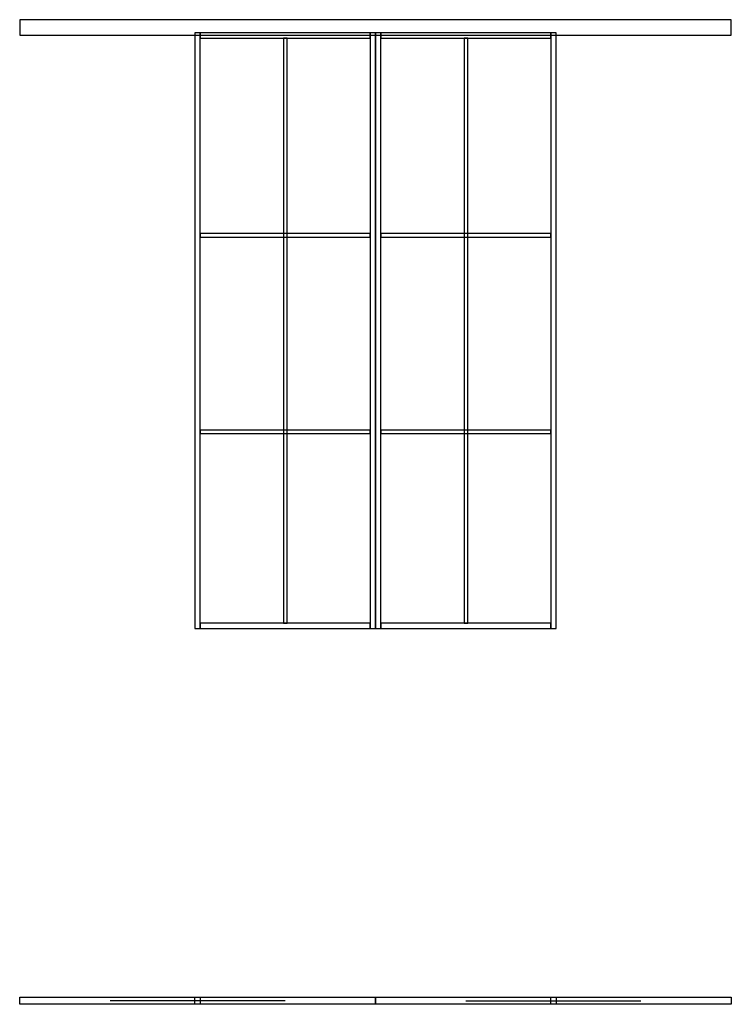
# Model space of a CAD drawing. Header units: millimetres. Extents: x -825 to 2425, y -1716 to 2780.
import ezdxf

# ---------------------------------------------------------------- set-up
doc = ezdxf.new("R2010")
doc.units = ezdxf.units.MM
for name, color, linetype in [('FRONT_CORNICE', 5, 'CONTINUOUS'), ('FRONT_LEAVES', 1, 'CONTINUOUS'), ('FRONT_MOULDINGS', 3, 'CONTINUOUS'), ('FRONT_PROFILE', 2, 'CONTINUOUS'), ('PLAN_CLOSED', 6, 'CONTINUOUS'), ('PLAN_OPEN', 1, 'CONTINUOUS'), ('TRAVEL', 2, 'CONTINUOUS')]:
    doc.layers.add(name, color=color, linetype=linetype)

msp = doc.modelspace()

# ---------------------------------------------------------------- linework, layer by layer
at = {"layer": 'FRONT_CORNICE'}
msp.add_lwpolyline([(-825, 2710), (2425, 2710), (2425, 2780), (-825, 2780)], close=True, dxfattribs=at)
at = {"layer": 'FRONT_LEAVES'}
for points in [[(-25, 0), (800, 0), (800, 2720), (-25, 2720)], [(800, 0), (1625, 0), (1625, 2720), (800, 2720)]]:
    msp.add_lwpolyline(points, close=True, dxfattribs=at)
at = {"layer": 'FRONT_MOULDINGS'}
for points in [[(380, 24), (396, 24), (396, 2696), (380, 2696)], [(1205, 24), (1221, 24), (1221, 2696), (1205, 2696)], [(-1, 1787), (776, 1787), (776, 1803), (-1, 1803)], [(824, 1787), (1601, 1787), (1601, 1803), (824, 1803)], [(-1, 890), (776, 890), (776, 906), (-1, 906)], [(824, 890), (1601, 890), (1601, 906), (824, 906)]]:
    msp.add_lwpolyline(points, close=True, dxfattribs=at)
at = {"layer": 'FRONT_PROFILE'}
for points in [[(-25, 0), (-1, 0), (-1, 2720), (-25, 2720)], [(-1, 2696), (776, 2696), (776, 2720), (-1, 2720)], [(776, 0), (800, 0), (800, 2720), (776, 2720)], [(800, 0), (824, 0), (824, 2720), (800, 2720)], [(824, 2696), (1601, 2696), (1601, 2720), (824, 2720)], [(1601, 0), (1625, 0), (1625, 2720), (1601, 2720)], [(-1, 0), (776, 0), (776, 24), (-1, 24)], [(824, 0), (1601, 0), (1601, 24), (824, 24)]]:
    msp.add_lwpolyline(points, close=True, dxfattribs=at)
at = {"layer": 'PLAN_CLOSED'}
for points in [[(-25, -1684), (800, -1684), (800, -1716), (-25, -1716)], [(800, -1684), (1625, -1684), (1625, -1716), (800, -1716)]]:
    msp.add_lwpolyline(points, close=True, dxfattribs=at)
at = {"layer": 'PLAN_OPEN'}
for points in [[(-825, -1684), (0, -1684), (0, -1716), (-825, -1716)], [(1600, -1684), (2425, -1684), (2425, -1716), (1600, -1716)]]:
    msp.add_lwpolyline(points, close=True, dxfattribs=at)
at = {"layer": 'TRAVEL'}
for points in [[(387.5, -1700), (-412.5, -1700)], [(1212.5, -1700), (2012.5, -1700)]]:
    msp.add_lwpolyline(points, dxfattribs=at)

doc.saveas('drawing.dxf')
